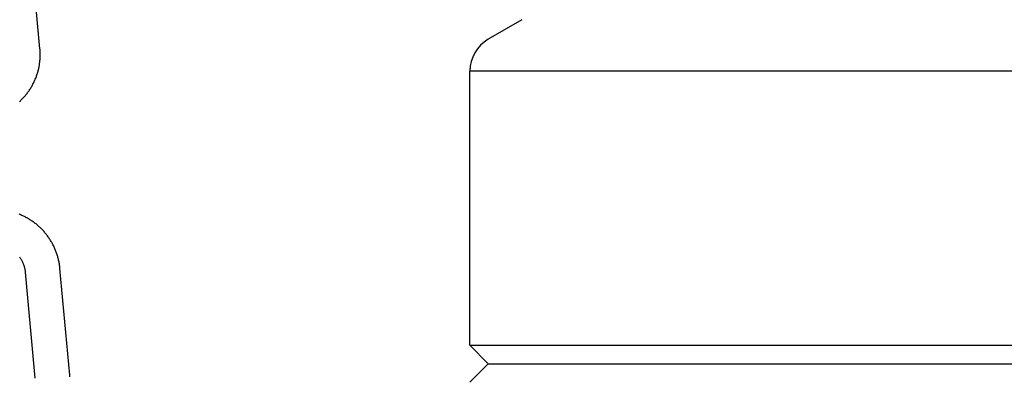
# Model space of a CAD drawing. Extents: x -169 to 7270, y -140 to 2984.
# Tile 201 of 256: x 1846.06 to 1849.38, y 412.35 to 413.55. Entities that reach past the tile are written whole.
import ezdxf

# ---------------------------------------------------------------- set-up
doc = ezdxf.new("R2010")
doc.units = 0
doc.header["$MEASUREMENT"] = 0
doc.header["$PDSIZE"] = 1
doc.layers.get('DEFPOINTS').update_dxf_attribs({"linetype": 'CONTINUOUS'})
for name, color, linetype in [('DIM', 3, 'CONTINUOUS'), ('SPILL-BUCKET', 1, 'CONTINUOUS'), ('SWIVEL-ADAPTOR', 1, 'CONTINUOUS')]:
    doc.layers.add(name, color=color, linetype=linetype)
doc.styles.add('SIMPLEX', font='simplex')
doc.dimstyles.new('DIM64', dxfattribs={"dimscale": 64, "dimtxt": 0.09375, "dimasz": 0.09375, "dimexe": 0.0625, "dimexo": 0.0625, "dimgap": 0.046875, "dimtad": 1, "dimdec": 4, "dimzin": 3, "dimdsep": 46, "dimlunit": 4, "dimtxsty": 'SIMPLEX', "dimcen": 0, "dimclrd": 256, "dimclre": 256, "dimclrt": 256, "dimadec": 0, "dimazin": 0, "dimtfac": 1, "dimtdec": 4, "dimtmove": 0, "dimatfit": 3, "dimfxl": 1, "dimfrac": 2, "dimtolj": 1, "dimtzin": 0, "dimarcsym": 0})

# ---------------------------------------------------------------- blocks, each defined once
blk = doc.blocks.new('*D7')
at = {"layer": 'DEFPOINTS', "color": 0, "transparency": 16777216}
for p in [(2010, 414.2886), (1374, 414.0074), (1374, 136.5159)]:
    blk.add_point(p, dxfattribs=at)
at = {"layer": 'DIM', "lineweight": -2, "transparency": 16777216}
for p, q in [((2010, 410.2886), (2010, 132.5159)), ((1374, 410.0074), (1374, 132.5159)), ((2004, 136.5159), (1380, 136.5159))]:
    blk.add_line(p, q, dxfattribs=at)
at = {"layer": 'DIM', "transparency": 16777216}
for points in [[(1380, 137.5159), (1380, 135.5159), (1374, 136.5159)], [(2004, 137.5159), (2004, 135.5159), (2010, 136.5159)]]:
    blk.add_solid(points, dxfattribs=at)
at = {"layer": 'DIM', "transparency": 16777216, "insert": (1692, 144.0873), "char_height": 6, "attachment_point": 5, "style": 'SIMPLEX'}
blk.add_mtext('\\A1;53\'-0" (F.V. TANK SLAB)', dxfattribs=at)

msp = doc.modelspace()

# ---------------------------------------------------------------- linework, layer by layer
at = {"layer": 'SPILL-BUCKET', "color": 1, "linetype": 'Continuous'}
for p, q in [((1846.13167, 413.45248), (1846.09892, 413.81243)), ((1846.13057, 413.45159), (1846.13082, 413.45171)), ((1846.13082, 413.45171), (1846.13147, 413.45212)), ((1846.13147, 413.45212), (1846.13167, 413.45248)), ((1846.13189, 413.44986), (1846.13167, 413.45248)), ((1846.13208, 413.44723), (1846.13189, 413.44986)), ((1846.13227, 413.44412), (1846.13208, 413.44723)), ((1846.13241, 413.441), (1846.13227, 413.44412)), ((1846.13231, 413.4223), (1846.13244, 413.42542)), ((1846.13251, 413.43789), (1846.13241, 413.441)), ((1846.13244, 413.42542), (1846.13253, 413.42853)), ((1846.13256, 413.43477), (1846.13251, 413.43789)), ((1846.13253, 413.42853), (1846.13256, 413.43165)), ((1846.13256, 413.43165), (1846.13256, 413.43477)), ((1846.12797, 413.38838), (1846.12859, 413.39143)), ((1846.12859, 413.39143), (1846.12916, 413.39449)), ((1846.12916, 413.39449), (1846.12969, 413.39755)), ((1846.12969, 413.39755), (1846.13017, 413.40062)), ((1846.13017, 413.40062), (1846.13061, 413.4037)), ((1846.13061, 413.4037), (1846.13101, 413.40679)), ((1846.13101, 413.40679), (1846.13136, 413.40988)), ((1846.13136, 413.40988), (1846.13166, 413.41298)), ((1846.13166, 413.41298), (1846.13193, 413.41609)), ((1846.13193, 413.41609), (1846.13214, 413.41919)), ((1846.13214, 413.41919), (1846.13231, 413.4223)), ((1846.11836, 413.35564), (1846.11945, 413.35855)), ((1846.11945, 413.35855), (1846.12049, 413.36147)), ((1846.12049, 413.36147), (1846.12149, 413.36441)), ((1846.12149, 413.36441), (1846.12245, 413.36736)), ((1846.12245, 413.36736), (1846.12337, 413.37032)), ((1846.12337, 413.37032), (1846.12425, 413.3733)), ((1846.12425, 413.3733), (1846.12508, 413.3763)), ((1846.12508, 413.3763), (1846.12587, 413.3793)), ((1846.12587, 413.3793), (1846.12661, 413.38231)), ((1846.12661, 413.38231), (1846.12732, 413.38534)), ((1846.12732, 413.38534), (1846.12797, 413.38838)), ((1846.10214, 413.32225), (1846.10371, 413.32492)), ((1846.10371, 413.32492), (1846.10524, 413.32761)), ((1846.10524, 413.32761), (1846.10673, 413.33032)), ((1846.10673, 413.33032), (1846.10818, 413.33305)), ((1846.10818, 413.33305), (1846.1096, 413.33581)), ((1846.1096, 413.33581), (1846.11097, 413.33858)), ((1846.11097, 413.33858), (1846.1123, 413.34138)), ((1846.1123, 413.34138), (1846.1136, 413.3442)), ((1846.1136, 413.3442), (1846.11485, 413.34703)), ((1846.11485, 413.34703), (1846.11606, 413.34989)), ((1846.11606, 413.34989), (1846.11723, 413.35275)), ((1846.11723, 413.35275), (1846.11836, 413.35564)), ((1846.07839, 413.28993), (1846.08043, 413.29225)), ((1846.08043, 413.29225), (1846.08243, 413.29459)), ((1846.08243, 413.29459), (1846.0844, 413.29697)), ((1846.0844, 413.29697), (1846.08634, 413.29938)), ((1846.08634, 413.29938), (1846.08824, 413.30181)), ((1846.08824, 413.30181), (1846.0901, 413.30428)), ((1846.0901, 413.30428), (1846.09193, 413.30677)), ((1846.09193, 413.30677), (1846.09373, 413.30928)), ((1846.09373, 413.30928), (1846.09548, 413.31183)), ((1846.09548, 413.31183), (1846.0972, 413.3144)), ((1846.0972, 413.3144), (1846.09889, 413.31699)), ((1846.09889, 413.31699), (1846.10053, 413.31961)), ((1846.10053, 413.31961), (1846.10214, 413.32225)), ((1846.06321, 413.27457), (1846.06548, 413.27667)), ((1846.06548, 413.27667), (1846.06771, 413.2788)), ((1846.06771, 413.2788), (1846.06991, 413.28096)), ((1846.06991, 413.28096), (1846.07208, 413.28316)), ((1846.07208, 413.28316), (1846.07421, 413.28538)), ((1846.07421, 413.28538), (1846.07632, 413.28764)), ((1846.07632, 413.28764), (1846.07839, 413.28993))]:
    msp.add_line(p, q, dxfattribs=at)
at = {"layer": 'SPILL-BUCKET', "color": 1}
for p, q in [((1846.06487, 412.89242), (1846.06199, 412.89357)), ((1846.06774, 412.89122), (1846.06487, 412.89242)), ((1846.07059, 412.88998), (1846.06774, 412.89122)), ((1846.07343, 412.8887), (1846.07059, 412.88998)), ((1846.07624, 412.88738), (1846.07343, 412.8887)), ((1846.07904, 412.88602), (1846.07624, 412.88738)), ((1846.08181, 412.88462), (1846.07904, 412.88602)), ((1846.08457, 412.88318), (1846.08181, 412.88462)), ((1846.08731, 412.88169), (1846.08457, 412.88318)), ((1846.09002, 412.88017), (1846.08731, 412.88169)), ((1846.09272, 412.87861), (1846.09002, 412.88017)), ((1846.09539, 412.87701), (1846.09272, 412.87861)), ((1846.09804, 412.87537), (1846.09539, 412.87701)), ((1846.10066, 412.8737), (1846.09804, 412.87537)), ((1846.10326, 412.87198), (1846.10066, 412.8737)), ((1846.10584, 412.87023), (1846.10326, 412.87198)), ((1846.10839, 412.86844), (1846.10584, 412.87023)), ((1846.11092, 412.86661), (1846.10839, 412.86844)), ((1846.11342, 412.86475), (1846.11092, 412.86661)), ((1846.11589, 412.86285), (1846.11342, 412.86475)), ((1846.11834, 412.86092), (1846.11589, 412.86285)), ((1846.12076, 412.85895), (1846.11834, 412.86092)), ((1846.12315, 412.85695), (1846.12076, 412.85895)), ((1846.12551, 412.85491), (1846.12315, 412.85695)), ((1846.12785, 412.85284), (1846.12551, 412.85491)), ((1846.13015, 412.85073), (1846.12785, 412.85284)), ((1846.13242, 412.84859), (1846.13015, 412.85073)), ((1846.13467, 412.84642), (1846.13242, 412.84859)), ((1846.13688, 412.84421), (1846.13467, 412.84642)), ((1846.13906, 412.84198), (1846.13688, 412.84421)), ((1846.14121, 412.83971), (1846.13906, 412.84198)), ((1846.14332, 412.83741), (1846.14121, 412.83971)), ((1846.1454, 412.83508), (1846.14332, 412.83741)), ((1846.14745, 412.83273), (1846.1454, 412.83508)), ((1846.14947, 412.83034), (1846.14745, 412.83273)), ((1846.15145, 412.82792), (1846.14947, 412.83034)), ((1846.1534, 412.82548), (1846.15145, 412.82792)), ((1846.15531, 412.82301), (1846.1534, 412.82548)), ((1846.15719, 412.82051), (1846.15531, 412.82301)), ((1846.15903, 412.81798), (1846.15719, 412.82051)), ((1846.16083, 412.81543), (1846.15903, 412.81798)), ((1846.1626, 412.81285), (1846.16083, 412.81543)), ((1846.16433, 412.81025), (1846.1626, 412.81285)), ((1846.16603, 412.80762), (1846.16433, 412.81025)), ((1846.16769, 412.80497), (1846.16603, 412.80762)), ((1846.1693, 412.80229), (1846.16769, 412.80497)), ((1846.17088, 412.79959), (1846.1693, 412.80229)), ((1846.17243, 412.79687), (1846.17088, 412.79959)), ((1846.17393, 412.79413), (1846.17243, 412.79687)), ((1846.17539, 412.79137), (1846.17393, 412.79413)), ((1846.17681, 412.78858), (1846.17539, 412.79137)), ((1846.1782, 412.78578), (1846.17681, 412.78858)), ((1846.17954, 412.78296), (1846.1782, 412.78578)), ((1846.18085, 412.78011), (1846.17954, 412.78296)), ((1846.18211, 412.77725), (1846.18085, 412.78011)), ((1846.18333, 412.77437), (1846.18211, 412.77725)), ((1846.18451, 412.77148), (1846.18333, 412.77437)), ((1846.18565, 412.76857), (1846.18451, 412.77148)), ((1846.18674, 412.76564), (1846.18565, 412.76857)), ((1846.1878, 412.7627), (1846.18674, 412.76564)), ((1846.18881, 412.75974), (1846.1878, 412.7627)), ((1846.18978, 412.75677), (1846.18881, 412.75974)), ((1846.06237, 412.75004), (1846.06361, 412.74833)), ((1846.06361, 412.74833), (1846.06481, 412.7466)), ((1846.06481, 412.7466), (1846.06598, 412.74485)), ((1846.06598, 412.74485), (1846.06711, 412.74307)), ((1846.06711, 412.74307), (1846.0682, 412.74127)), ((1846.0682, 412.74127), (1846.06926, 412.73945)), ((1846.06926, 412.73945), (1846.07028, 412.7376)), ((1846.07028, 412.7376), (1846.07126, 412.73574)), ((1846.07126, 412.73574), (1846.0722, 412.73385)), ((1846.0722, 412.73385), (1846.0731, 412.73195)), ((1846.0731, 412.73195), (1846.07397, 412.73003)), ((1846.07397, 412.73003), (1846.07479, 412.72808)), ((1846.07479, 412.72808), (1846.07558, 412.72613)), ((1846.07558, 412.72613), (1846.07632, 412.72416)), ((1846.19071, 412.75378), (1846.18978, 412.75677)), ((1846.19159, 412.75078), (1846.19071, 412.75378)), ((1846.19244, 412.74777), (1846.19159, 412.75078)), ((1846.19323, 412.74475), (1846.19244, 412.74777)), ((1846.19399, 412.74172), (1846.19323, 412.74475)), ((1846.1947, 412.73868), (1846.19399, 412.74172)), ((1846.19537, 412.73563), (1846.1947, 412.73868)), ((1846.19599, 412.73256), (1846.19537, 412.73563)), ((1846.19658, 412.7295), (1846.19599, 412.73256)), ((1846.19711, 412.72642), (1846.19658, 412.7295)), ((1846.1976, 412.72334), (1846.19711, 412.72642)), ((1846.07632, 412.72416), (1846.07703, 412.72217)), ((1846.07703, 412.72217), (1846.07769, 412.72017)), ((1846.07769, 412.72017), (1846.07831, 412.71816)), ((1846.07831, 412.71816), (1846.07889, 412.71614)), ((1846.07889, 412.71614), (1846.07943, 412.71411)), ((1846.07943, 412.71411), (1846.07992, 412.71206)), ((1846.07992, 412.71206), (1846.08038, 412.71001)), ((1846.08038, 412.71001), (1846.08079, 412.70794)), ((1846.08079, 412.70794), (1846.08116, 412.70587)), ((1846.08116, 412.70587), (1846.08148, 412.7038)), ((1846.08148, 412.7038), (1846.08176, 412.70172)), ((1846.08176, 412.70172), (1846.08197, 412.69999)), ((1846.08197, 412.69999), (1846.08214, 412.69827)), ((1846.08214, 412.69827), (1846.11466, 412.3408)), ((1846.19805, 412.72025), (1846.1976, 412.72334)), ((1846.19846, 412.71715), (1846.19805, 412.72025)), ((1846.19882, 412.71405), (1846.19846, 412.71715)), ((1846.19901, 412.71215), (1846.19882, 412.71405)), ((1846.1992, 412.71025), (1846.19901, 412.71215)), ((1846.23194, 412.3503), (1846.1992, 412.71025)), ((1846.23216, 412.34768), (1846.23194, 412.3503)), ((1846.23236, 412.34505), (1846.23216, 412.34768))]:
    msp.add_line(p, q, dxfattribs=at)
at = {"layer": 'SWIVEL-ADAPTOR', "linetype": 'Continuous'}
for p, q in [((1847.75756, 413.5503), (1847.64377, 413.48459)), ((1847.75756, 413.5503), (1847.64377, 413.48459)), ((1847.58127, 412.45147), (1847.58127, 413.37668)), ((1847.58127, 412.45147), (1847.58127, 413.37668)), ((1847.58127, 412.45147), (1847.64377, 412.38897)), ((1847.64377, 412.38897), (1847.58127, 412.32647))]:
    msp.add_line(p, q, dxfattribs=at)
at = {"layer": 'SWIVEL-ADAPTOR', "color": 7}
for p, q in [((1852.43437, 413.37668), (1847.58181, 413.37668)), ((1847.58127, 412.45147), (1852.43384, 412.45147))]:
    msp.add_line(p, q, dxfattribs=at)
at = {"layer": 'SWIVEL-ADAPTOR'}
msp.add_line((1847.64377, 412.38897), (1852.37134, 412.38897), dxfattribs=at)
at = {"layer": 'SWIVEL-ADAPTOR', "linetype": 'Continuous'}
msp.add_arc((1847.70627, 413.37668), 0.12447, 120.07976, 180, dxfattribs=at)
msp.add_arc((1847.70627, 413.37668), 0.12447, 120.07976, 180, dxfattribs=at)

# ---------------------------------------------------------------- dimensions: what is measured, and where the dimension line sits
at = {"layer": 'DIM'}
dim = msp.add_linear_dim(base=(1374, 136.51592), p1=(2010, 414.28861), p2=(1374, 414.00736), angle=180, text='<> (F.V. TANK SLAB)', dimstyle='DIM64', dxfattribs=at)
dim.commit()
dim.dimension.update_dxf_attribs({"geometry": '*D7', "text_midpoint": (1692, 144.08735)})

doc.saveas('drawing.dxf')
